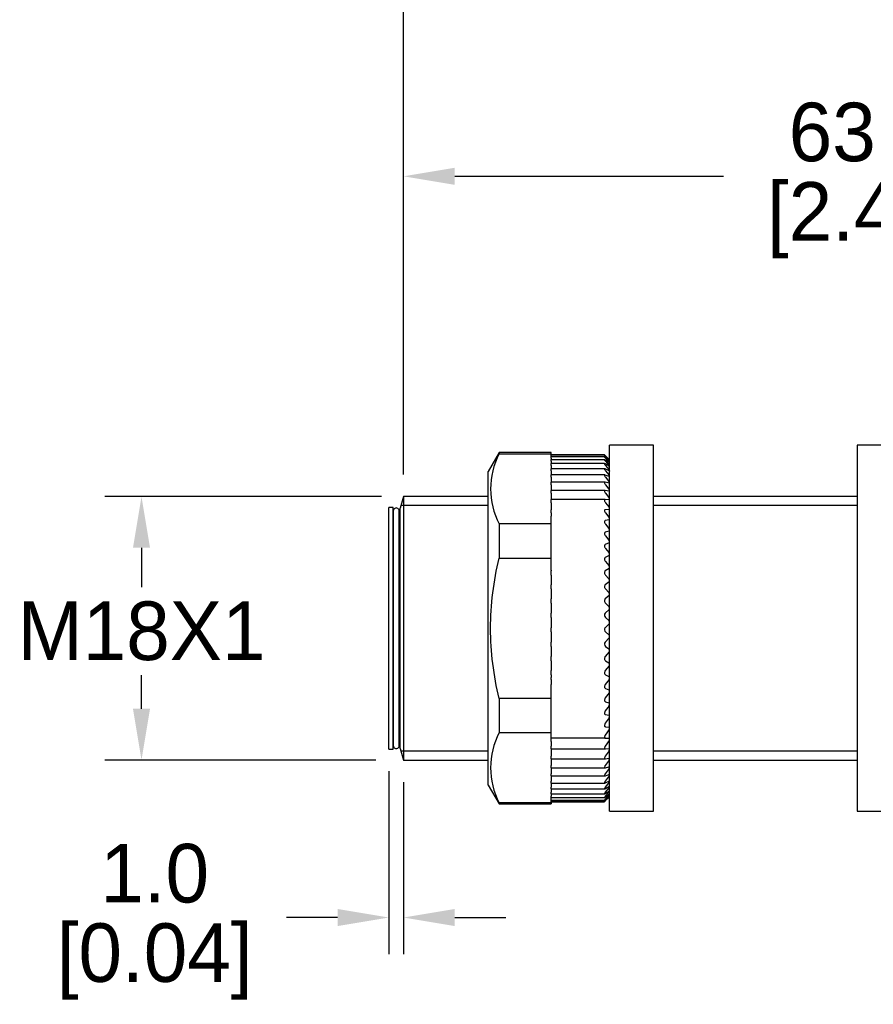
# Model space of a CAD drawing. Header units: inches. Extents: x 0 to 279, y 0 to 216.
# Tile 2 of 5: x 57 to 116, y 90 to 158. Entities that reach past the tile are written whole.
import ezdxf

# ---------------------------------------------------------------- set-up
doc = ezdxf.new("R2010")
doc.units = ezdxf.units.IN
doc.header["$LTSCALE"] = 10
doc.header["$MEASUREMENT"] = 0
doc.layers.add('DIM', color=140, linetype='Continuous')
doc.dimstyles.get("Standard").update_dxf_attribs({"dimtxt": 4, "dimasz": 3.5, "dimexe": 2.5, "dimexo": 1.5, "dimgap": 1, "dimtad": 0, "dimtih": 1, "dimtoh": 1, "dimdec": 1, "dimzin": 0, "dimdsep": 46, "dimtxsty": 'Standard', "dimcen": 0, "dimadec": 0, "dimazin": 0, "dimtfac": 1, "dimtdec": 1, "dimtofl": 0, "dimtmove": 0, "dimatfit": 3, "dimfxl": 0, "dimtolj": 1, "dimtzin": 0, "dimarcsym": 0})

# ---------------------------------------------------------------- blocks, each defined once
blk = doc.blocks.new('*D1')
at = {"layer": 'Defpoints', "color": 0}
for p in [(83.71, 125.134), (65.809, 107.134), (83.311, 107.134)]:
    blk.add_point(p, dxfattribs=at)
at = {"layer": 'DIM', "color": 0, "lineweight": -2}
for p, q in [((82.21, 125.134), (63.309, 125.134)), ((65.809, 121.634), (65.809, 118.937)), ((65.809, 110.634), (65.809, 112.937)), ((81.811, 107.134), (63.309, 107.134))]:
    blk.add_line(p, q, dxfattribs=at)
at = {"layer": 'DIM', "color": 0}
for points in [[(65.226, 121.634), (66.393, 121.634), (65.809, 125.134)], [(65.226, 110.634), (66.393, 110.634), (65.809, 107.134)]]:
    blk.add_solid(points, dxfattribs=at)
at = {"layer": 'DIM', "color": 0, "insert": (65.809, 115.937), "char_height": 4, "attachment_point": 5}
blk.add_mtext('\\A1;M18X1', dxfattribs=at)
blk = doc.blocks.new('*D2')
at = {"layer": 'Defpoints', "color": 0}
for p in [(165.848, 166.564), (83.71, 125.134), (165.848, 124.134)]:
    blk.add_point(p, dxfattribs=at)
at = {"layer": 'DIM', "color": 0, "lineweight": -2}
for p, q in [((83.71, 126.634), (83.71, 169.064)), ((165.848, 125.634), (165.848, 169.064)), ((87.21, 166.564), (114.612, 166.564)), ((162.348, 166.564), (137.945, 166.564))]:
    blk.add_line(p, q, dxfattribs=at)
at = {"layer": 'DIM', "color": 0}
for points in [[(87.21, 167.148), (87.21, 165.981), (83.71, 166.564)], [(162.348, 167.148), (162.348, 165.981), (165.848, 166.564)]]:
    blk.add_solid(points, dxfattribs=at)
at = {"layer": 'DIM', "color": 0, "insert": (126.279, 166.564), "char_height": 4, "attachment_point": 5}
blk.add_mtext('\\A1; 82.1\\P [3.23]', dxfattribs=at)
blk = doc.blocks.new('*D6')
at = {"layer": 'Defpoints', "color": 0}
for p in [(146.748, 147.01), (83.71, 125.134), (146.748, 124.334)]:
    blk.add_point(p, dxfattribs=at)
at = {"layer": 'DIM', "color": 0, "lineweight": -2}
for p, q in [((83.71, 126.634), (83.71, 149.51)), ((146.748, 125.834), (146.748, 149.51)), ((87.21, 147.01), (105.562, 147.01)), ((143.248, 147.01), (124.895, 147.01))]:
    blk.add_line(p, q, dxfattribs=at)
at = {"layer": 'DIM', "color": 0}
for points in [[(87.21, 147.593), (87.21, 146.427), (83.71, 147.01)], [(143.248, 147.593), (143.248, 146.427), (146.748, 147.01)]]:
    blk.add_solid(points, dxfattribs=at)
at = {"layer": 'DIM', "color": 0, "char_height": 4, "attachment_point": 5}
for s, insert in [('\\A1;63.0', (115.229, 150.01)), ('\\A1;[2.48]', (115.229, 144.01))]:
    blk.add_mtext(s, dxfattribs=dict(at, insert=insert))
blk = doc.blocks.new('*D7')
at = {"layer": 'Defpoints', "color": 0}
for p in [(82.708, 107.884), (83.71, 107.134), (82.708, 96.378)]:
    blk.add_point(p, dxfattribs=at)
at = {"layer": 'DIM', "color": 0, "lineweight": -2}
for p, q in [((82.708, 106.384), (82.708, 93.878)), ((83.71, 105.634), (83.71, 93.878)), ((79.208, 96.378), (75.708, 96.378)), ((87.21, 96.378), (90.71, 96.378))]:
    blk.add_line(p, q, dxfattribs=at)
at = {"layer": 'DIM', "color": 0}
for points in [[(79.208, 96.961), (79.208, 95.795), (82.708, 96.378)], [(87.21, 96.961), (87.21, 95.795), (83.71, 96.378)]]:
    blk.add_solid(points, dxfattribs=at)
at = {"layer": 'DIM', "color": 0, "char_height": 4, "attachment_point": 5}
for s, insert in [('\\A1;1.0', (66.708, 99.378)), ('\\A1;[0.04]', (66.708, 93.378))]:
    blk.add_mtext(s, dxfattribs=dict(at, insert=insert))

msp = doc.modelspace()

# ---------------------------------------------------------------- linework, layer by layer
for p, q in [((97.789, 103.634), (97.789, 128.634)), ((100.789, 128.634), (97.789, 128.634)), ((100.789, 103.634), (100.789, 128.634)), ((114.691, 128.634), (114.691, 103.634)), ((117.691, 128.634), (114.691, 128.634)), ((90.235, 128.134), (89.489, 126.842)), ((90.235, 128.134), (90.235, 128.058)), ((93.789, 128.134), (90.235, 128.134)), ((90.235, 128.058), (93.789, 128.058)), ((93.789, 128.058), (93.789, 128.134)), ((93.789, 127.843), (93.789, 128.058)), ((97.439, 127.982), (93.789, 127.982)), ((97.44, 127.953), (93.789, 127.953)), ((93.789, 127.745), (93.789, 127.843)), ((97.441, 127.843), (93.789, 127.843)), ((97.749, 127.667), (97.494, 127.906)), ((97.749, 127.592), (97.494, 127.806)), ((97.789, 127.634), (97.506, 127.914)), ((97.51, 127.911), (97.736, 127.685)), ((97.51, 127.869), (97.736, 127.628)), ((93.789, 127.745), (93.789, 127.676)), ((93.789, 127.653), (93.789, 127.676)), ((93.789, 127.54), (93.789, 127.653)), ((97.444, 127.653), (93.789, 127.653)), ((93.789, 127.54), (93.789, 127.383)), ((93.789, 127.254), (93.789, 127.383)), ((97.449, 127.383), (93.789, 127.383)), ((93.789, 127.254), (93.789, 127.035)), ((97.749, 127.436), (97.494, 127.625)), ((97.749, 127.201), (97.494, 127.363)), ((97.51, 127.745), (97.736, 127.491)), ((97.51, 127.54), (97.736, 127.274)), ((97.51, 127.254), (97.736, 126.978)), ((97.785, 127.633), (97.785, 127.635)), ((97.785, 127.564), (97.785, 127.572)), ((97.785, 127.414), (97.785, 127.428)), ((97.785, 127.186), (97.785, 127.205)), ((89.489, 105.427), (89.489, 126.842)), ((93.789, 126.891), (93.789, 127.035)), ((97.455, 127.035), (93.789, 127.035)), ((93.789, 126.891), (93.789, 126.613)), ((93.789, 126.452), (93.789, 126.613)), ((97.461, 126.613), (93.789, 126.613)), ((93.789, 126.452), (93.789, 126.162)), ((97.749, 126.889), (97.494, 127.022)), ((97.749, 126.501), (97.494, 126.605)), ((97.51, 126.891), (97.736, 126.607)), ((97.51, 126.452), (97.736, 126.162)), ((97.785, 126.88), (97.785, 126.905)), ((97.785, 126.499), (97.785, 126.529)), ((93.789, 126.162), (93.789, 126.118)), ((93.789, 125.941), (93.789, 126.118)), ((97.471, 126.118), (93.789, 126.118)), ((93.789, 125.941), (93.789, 125.647)), ((97.749, 126.041), (97.494, 126.114)), ((97.51, 125.941), (97.736, 125.647)), ((97.785, 126.045), (97.785, 126.08)), ((83.71, 125.134), (83.474, 124.334)), ((83.71, 125.134), (83.71, 107.134)), ((89.489, 125.134), (83.71, 125.134)), ((93.789, 125.647), (93.789, 125.554)), ((93.789, 125.361), (93.789, 125.554)), ((97.481, 125.554), (93.789, 125.554)), ((93.789, 125.361), (93.789, 125.065)), ((97.749, 125.511), (97.494, 125.553)), ((97.51, 125.361), (97.736, 125.065)), ((97.785, 125.521), (97.785, 125.561)), ((114.691, 125.134), (100.789, 125.134)), ((89.489, 124.521), (83.582, 124.521)), ((93.789, 125.065), (93.789, 124.926)), ((93.789, 124.716), (93.789, 124.926)), ((97.49, 124.926), (93.789, 124.926)), ((93.789, 124.716), (93.789, 124.421)), ((97.749, 124.915), (97.494, 124.926)), ((97.51, 124.716), (97.736, 124.421)), ((97.785, 124.931), (97.785, 124.977)), ((114.691, 124.521), (100.789, 124.521)), ((82.708, 107.884), (82.708, 124.384)), ((83.007, 124.384), (82.708, 124.384)), ((83.007, 107.884), (83.007, 124.384)), ((83.012, 124.151), (83.012, 108.117)), ((83.413, 108.117), (83.413, 124.151)), ((83.474, 107.934), (83.474, 124.334)), ((93.789, 124.421), (93.789, 124.257)), ((93.789, 124.257), (93.789, 124.238)), ((93.789, 124.011), (93.789, 124.238)), ((93.789, 124.011), (93.789, 123.798)), ((93.789, 123.263), (93.789, 123.798)), ((97.749, 124.257), (97.494, 124.238)), ((97.51, 124.011), (97.736, 123.718)), ((97.785, 124.28), (97.785, 124.33)), ((83.012, 123.684), (83.007, 123.684)), ((83.474, 123.684), (83.413, 123.684)), ((83.413, 123.684), (83.474, 123.684)), ((90.235, 123.263), (90.235, 120.93)), ((93.789, 123.263), (90.235, 123.263)), ((93.789, 120.93), (93.789, 123.263)), ((97.749, 123.543), (97.494, 123.493)), ((97.51, 123.251), (97.736, 122.962)), ((97.785, 123.572), (97.785, 123.626)), ((97.749, 122.777), (97.494, 122.696)), ((97.51, 122.441), (97.736, 122.159)), ((97.785, 122.812), (97.785, 122.869)), ((97.749, 121.964), (97.494, 121.853)), ((97.785, 122.004), (97.785, 122.065)), ((97.749, 121.11), (97.494, 120.97)), ((97.51, 121.586), (97.736, 121.313)), ((97.785, 121.156), (97.785, 121.219)), ((90.235, 120.93), (93.789, 120.93)), ((93.789, 120.115), (93.789, 120.93)), ((97.51, 120.694), (97.736, 120.43)), ((93.789, 120.115), (93.789, 120.053)), ((93.789, 119.769), (93.789, 120.053)), ((93.789, 119.769), (93.789, 119.518)), ((97.749, 120.221), (97.494, 120.053)), ((97.51, 119.769), (97.736, 119.518)), ((97.785, 120.272), (97.785, 120.338)), ((93.789, 119.518), (93.789, 119.304)), ((93.789, 119.304), (93.789, 119.108)), ((93.789, 118.819), (93.789, 119.108)), ((97.749, 119.304), (97.494, 119.108)), ((97.785, 119.359), (97.785, 119.427)), ((93.789, 118.819), (93.789, 118.582)), ((93.789, 118.582), (93.789, 118.364)), ((97.51, 118.819), (97.736, 118.582)), ((97.785, 118.424), (97.785, 118.493)), ((93.789, 118.364), (93.789, 118.143)), ((93.789, 117.85), (93.789, 118.143)), ((93.789, 117.85), (93.789, 117.629)), ((97.749, 118.364), (97.494, 118.143)), ((97.51, 117.85), (97.736, 117.629)), ((93.789, 117.629), (93.789, 117.409)), ((93.789, 117.409), (93.789, 117.164)), ((93.789, 116.869), (93.789, 117.164)), ((97.749, 117.409), (97.494, 117.164)), ((97.785, 117.473), (97.785, 117.542)), ((93.789, 116.869), (93.789, 116.665)), ((93.789, 116.665), (93.789, 116.445)), ((93.789, 116.445), (93.789, 116.177)), ((97.749, 116.445), (97.494, 116.177)), ((97.51, 116.869), (97.736, 116.665)), ((97.785, 116.512), (97.785, 116.582)), ((93.789, 115.883), (93.789, 116.177)), ((93.789, 115.883), (93.789, 115.697)), ((93.789, 115.697), (93.789, 115.478)), ((97.51, 115.883), (97.736, 115.697)), ((93.789, 115.478), (93.789, 115.19)), ((93.789, 114.899), (93.789, 115.19)), ((97.749, 115.478), (97.494, 115.19)), ((97.785, 115.548), (97.785, 115.619)), ((93.789, 114.899), (93.789, 114.733)), ((93.789, 114.733), (93.789, 114.517)), ((93.789, 114.517), (93.789, 114.21)), ((97.749, 114.517), (97.494, 114.21)), ((97.51, 114.899), (97.736, 114.733)), ((97.785, 114.589), (97.785, 114.659)), ((93.789, 113.923), (93.789, 114.21)), ((93.789, 113.923), (93.789, 113.778)), ((93.789, 113.778), (93.789, 113.566)), ((97.51, 113.923), (97.736, 113.778)), ((97.785, 113.641), (97.785, 113.709)), ((93.789, 113.566), (93.789, 113.243)), ((93.789, 112.963), (93.789, 113.243)), ((97.749, 113.566), (97.494, 113.243)), ((93.789, 112.963), (93.789, 112.84)), ((93.789, 112.84), (93.789, 112.771)), ((93.789, 112.626), (93.789, 112.771)), ((93.789, 112.626), (93.789, 112.296)), ((97.749, 112.634), (97.494, 112.296)), ((97.51, 112.963), (97.736, 112.84)), ((97.785, 112.71), (97.785, 112.777)), ((93.789, 112.025), (93.789, 112.296)), ((93.789, 112.025), (93.789, 112.012)), ((93.789, 111.338), (93.789, 112.012)), ((97.749, 111.726), (97.494, 111.377)), ((97.51, 112.025), (97.736, 111.925)), ((97.785, 111.803), (97.785, 111.868)), ((90.235, 111.338), (90.235, 109.006)), ((93.789, 111.338), (90.235, 111.338)), ((93.789, 109.006), (93.789, 111.338)), ((97.51, 111.116), (97.736, 111.039)), ((97.785, 110.926), (97.785, 110.989)), ((97.749, 110.849), (97.494, 110.491)), ((97.749, 110.009), (97.494, 109.644)), ((97.51, 110.242), (97.736, 110.19)), ((97.785, 110.086), (97.785, 110.146)), ((90.235, 109.006), (93.789, 109.006)), ((93.789, 108.781), (93.789, 109.006)), ((97.749, 109.212), (97.494, 108.843)), ((97.51, 109.409), (97.736, 109.382)), ((97.785, 109.288), (97.785, 109.345)), ((83.007, 108.584), (83.012, 108.584)), ((83.413, 108.584), (83.474, 108.584)), ((93.789, 108.624), (93.789, 108.781)), ((93.789, 108.624), (93.789, 108.623)), ((97.51, 108.624), (93.789, 108.624)), ((93.789, 108.411), (93.789, 108.623)), ((93.789, 108.411), (93.789, 108.093)), ((97.749, 108.464), (97.494, 108.093)), ((97.51, 108.624), (97.736, 108.621)), ((97.785, 108.539), (97.785, 108.592)), ((82.708, 107.884), (83.007, 107.884)), ((83.474, 107.934), (83.71, 107.134)), ((89.489, 107.748), (83.582, 107.748)), ((93.789, 107.891), (93.789, 108.093)), ((93.789, 107.891), (93.789, 107.769)), ((93.789, 107.891), (97.501, 107.891)), ((93.789, 107.769), (93.789, 107.399)), ((97.749, 107.769), (97.494, 107.399)), ((97.51, 107.891), (97.736, 107.913)), ((97.785, 107.842), (97.785, 107.891)), ((114.691, 107.748), (100.789, 107.748)), ((83.71, 107.134), (89.489, 107.134)), ((93.789, 107.214), (93.789, 107.399)), ((93.789, 107.214), (93.789, 107.133)), ((93.789, 107.214), (97.49, 107.214)), ((93.789, 107.133), (93.789, 106.767)), ((97.749, 107.133), (97.494, 106.767)), ((97.51, 107.216), (97.736, 107.263)), ((97.785, 107.204), (97.785, 107.249)), ((100.789, 107.134), (114.691, 107.134)), ((93.789, 106.598), (93.789, 106.767)), ((93.789, 106.598), (93.789, 106.561)), ((93.789, 106.598), (97.479, 106.598)), ((93.789, 106.561), (93.789, 106.2)), ((97.749, 106.561), (97.494, 106.2)), ((97.51, 106.604), (97.736, 106.675)), ((97.785, 106.629), (97.785, 106.668)), ((93.789, 106.048), (93.789, 106.2)), ((93.789, 106.048), (93.789, 105.703)), ((93.789, 106.048), (97.468, 106.048)), ((93.789, 105.567), (93.789, 105.703)), ((97.749, 106.055), (97.494, 105.703)), ((97.749, 105.62), (97.494, 105.28)), ((97.51, 106.059), (97.736, 106.153)), ((97.51, 105.584), (97.736, 105.701)), ((97.785, 106.12), (97.785, 106.154)), ((97.785, 105.681), (97.785, 105.711)), ((89.489, 105.427), (90.235, 104.134)), ((93.789, 105.567), (93.789, 105.28)), ((93.789, 105.567), (97.46, 105.567)), ((93.789, 105.159), (93.789, 105.28)), ((93.789, 105.159), (93.789, 104.932)), ((93.789, 105.159), (97.454, 105.159)), ((93.789, 104.827), (93.789, 104.932)), ((97.749, 105.259), (97.494, 104.932)), ((97.749, 104.974), (97.494, 104.663)), ((97.51, 105.183), (97.736, 105.323)), ((97.51, 104.859), (97.736, 105.02)), ((97.785, 105.316), (97.785, 105.34)), ((97.785, 105.026), (97.785, 105.045)), ((93.789, 104.827), (93.789, 104.663)), ((93.789, 104.827), (97.447, 104.827)), ((93.789, 104.572), (93.789, 104.663)), ((93.789, 104.21), (93.789, 104.572)), ((93.789, 104.572), (97.444, 104.572)), ((93.789, 104.397), (97.441, 104.397)), ((93.789, 104.303), (97.438, 104.303)), ((93.789, 104.291), (97.439, 104.291)), ((97.749, 104.767), (97.494, 104.474)), ((97.749, 104.641), (97.494, 104.368)), ((97.749, 104.594), (97.494, 104.343)), ((97.51, 104.614), (97.736, 104.795)), ((97.51, 104.45), (97.736, 104.65)), ((97.51, 104.368), (97.736, 104.585)), ((97.685, 104.531), (97.789, 104.634)), ((97.785, 104.815), (97.785, 104.828)), ((97.785, 104.683), (97.785, 104.69)), ((97.785, 104.631), (97.785, 104.632)), ((90.235, 104.134), (90.235, 104.21)), ((93.789, 104.21), (90.235, 104.21)), ((90.235, 104.134), (93.789, 104.134)), ((93.789, 104.21), (93.789, 104.134)), ((97.789, 103.634), (100.789, 103.634)), ((114.691, 103.634), (117.691, 103.634))]:
    msp.add_line(p, q)
for centre, radius, start, end in [((94.926, 125.66), 5.268, 152.92501, 207.07499), ((96.148, 126.087), 2.253, 43.39511, 45.17634), ((97.269, 127.176), 0.65, 37.51643, 44.1141), ((97.408, 127.185), 0.449, 32.86057, 43.03261), ((97.457, 127.023), 0.375, 29.14561, 42.01014), ((98.743, 128.701), 1.434, 226.11598, 228.08899), ((97.939, 127.803), 0.284, 227.96888, 237.16419), ((97.48, 126.755), 0.34, 26.15454, 41.09742), ((97.492, 126.4), 0.319, 23.72433, 40.32475), ((97.5, 125.967), 0.306, 21.73324, 39.70941), ((97.506, 125.459), 0.297, 20.09017, 39.26121), ((97.512, 124.884), 0.288, 18.72657, 38.98628), ((83.213, 124.152), 0.2, 359.76157, 181.2686), ((97.518, 124.245), 0.28, 17.59042, 38.88957), ((97.748, 124.298), 0.0404, 270.39248, 334.44932), ((97.525, 123.548), 0.271, 16.64201, 38.97658), ((97.741, 123.589), 0.0466, 278.90739, 338.62709), ((97.534, 122.797), 0.261, 15.85085, 39.25451), ((97.733, 122.829), 0.0546, 286.58176, 341.40083), ((97.544, 121.999), 0.249, 15.19348, 39.73319), ((97.723, 122.023), 0.0644, 293.28808, 343.23903), ((97.555, 121.159), 0.237, 14.65193, 40.42587), ((97.712, 121.176), 0.0757, 299.03837, 344.46719), ((97.568, 120.283), 0.224, 14.2127, 41.35004), ((97.699, 120.295), 0.0884, 303.91454, 345.29572), ((97.582, 119.377), 0.209, 13.86607, 42.52828), ((97.686, 119.384), 0.102, 308.0237, 345.85542), ((97.597, 118.447), 0.194, 13.60582, 43.98925), ((97.671, 118.452), 0.117, 311.47383, 346.22606), ((97.639, 117.024), 0.202, 136.13742, 230.09318), ((97.612, 117.501), 0.178, 13.42933, 45.76884), ((97.656, 117.504), 0.133, 314.36269, 346.45579), ((97.628, 116.545), 0.162, 13.33808, 47.91145), ((97.641, 116.546), 0.148, 316.77396, 346.57336), ((97.638, 116.038), 0.201, 135.91699, 230.32453), ((97.643, 115.585), 0.145, 13.33885, 50.47132), ((97.634, 115.052), 0.197, 135.34613, 230.95051), ((97.625, 115.586), 0.164, 318.77702, 346.59546), ((97.659, 114.629), 0.129, 13.44615, 53.51352), ((97.61, 114.631), 0.179, 320.42833, 346.53097), ((97.674, 113.682), 0.114, 13.68578, 57.11457), ((97.596, 113.686), 0.194, 321.77318, 346.38341), ((97.688, 112.752), 0.0997, 14.10134, 61.36106), ((97.583, 112.759), 0.208, 322.84741, 346.15232), ((97.701, 111.846), 0.0864, 14.76413, 66.34497), ((97.571, 111.857), 0.221, 323.67902, 345.83386), ((97.713, 110.968), 0.0746, 15.78835, 72.15259), ((97.56, 110.984), 0.232, 324.28937, 345.42106), ((97.723, 110.127), 0.0643, 17.35175, 78.84295), ((97.551, 110.149), 0.242, 324.69427, 344.9036), ((94.926, 106.608), 5.268, 152.92501, 207.07499), ((97.732, 109.326), 0.0557, 19.71949, 86.41093), ((97.543, 109.356), 0.251, 324.90473, 344.26733), ((97.74, 108.572), 0.0488, 23.26113, 94.73243), ((97.538, 108.612), 0.258, 324.92762, 343.4935), ((83.213, 108.116), 0.2, 178.7314, 0.23843), ((97.533, 107.921), 0.264, 324.76622, 342.55746), ((97.53, 107.29), 0.269, 324.42066, 341.42696), ((97.527, 106.722), 0.274, 323.88844, 340.0596), ((97.525, 106.223), 0.28, 323.16518, 338.39935), ((97.521, 105.797), 0.288, 322.24566, 336.3715), ((97.512, 105.449), 0.303, 321.12568, 333.87566), ((97.495, 105.189), 0.332, 319.80502, 330.7761), ((97.859, 104.662), 0.181, 114.26702, 132.929), ((98.019, 104.351), 0.412, 124.72791, 133.50206), ((99.931, 102.338), 3.141, 133.09943, 134.33363), ((97.452, 105.032), 0.397, 318.29224, 326.88881), ((97.317, 105.049), 0.594, 316.61141, 321.96626), ((95.377, 106.982), 3.366, 314.80926, 315.68416)]:
    msp.add_arc(centre, radius, start, end)
for points, knots in [([(97.494, 127.906), (97.477, 127.922), (97.462, 127.936), (97.441, 127.953), (97.436, 127.956), (97.44, 127.947), (97.449, 127.936), (97.475, 127.907), (97.491, 127.889), (97.51, 127.869)], [0, 0, 0, 0, 0.25, 0.25, 0.5, 0.5, 0.75, 0.75, 1, 1, 1, 1]), ([(97.494, 127.806), (97.477, 127.821), (97.462, 127.832), (97.441, 127.845), (97.436, 127.845), (97.44, 127.832), (97.449, 127.818), (97.475, 127.785), (97.491, 127.766), (97.51, 127.745)], [0, 0, 0, 0, 0.25, 0.25, 0.5, 0.5, 0.75, 0.75, 1, 1, 1, 1]), ([(97.438, 127.982), (97.438, 127.982), (97.438, 127.982), (97.44, 127.98), (97.449, 127.971), (97.475, 127.945), (97.491, 127.929), (97.51, 127.911)], [0.4700621, 0.4700621, 0.4700621, 0.4700621, 0.5, 0.5, 0.75, 0.75, 1, 1, 1, 1]), ([(97.494, 127.625), (97.477, 127.638), (97.462, 127.647), (97.441, 127.655), (97.436, 127.653), (97.44, 127.634), (97.449, 127.619), (97.475, 127.582), (97.491, 127.561), (97.51, 127.54)], [0, 0, 0, 0, 0.25, 0.25, 0.5, 0.5, 0.75, 0.75, 1, 1, 1, 1]), ([(97.494, 127.363), (97.477, 127.374), (97.462, 127.381), (97.441, 127.384), (97.436, 127.379), (97.44, 127.356), (97.449, 127.339), (97.475, 127.298), (97.491, 127.277), (97.51, 127.254)], [0, 0, 0, 0, 0.25, 0.25, 0.5, 0.5, 0.75, 0.75, 1, 1, 1, 1]), ([(97.785, 127.414), (97.781, 127.415), (97.775, 127.418), (97.768, 127.423), (97.762, 127.426), (97.756, 127.431), (97.749, 127.436)], [0, 0, 0, 0, 0.565382, 0.565382, 0.565382, 1, 1, 1, 1]), ([(97.785, 127.186), (97.781, 127.185), (97.775, 127.187), (97.768, 127.19), (97.762, 127.193), (97.756, 127.197), (97.749, 127.201)], [0, 0, 0, 0, 0.565364, 0.565364, 0.565364, 1, 1, 1, 1]), ([(97.494, 127.022), (97.477, 127.031), (97.462, 127.036), (97.441, 127.034), (97.436, 127.027), (97.44, 126.999), (97.449, 126.98), (97.475, 126.937), (97.491, 126.914), (97.51, 126.891)], [0, 0, 0, 0, 0.25, 0.25, 0.5, 0.5, 0.75, 0.75, 1, 1, 1, 1]), ([(97.494, 126.605), (97.477, 126.612), (97.462, 126.614), (97.441, 126.608), (97.436, 126.598), (97.44, 126.566), (97.449, 126.545), (97.475, 126.499), (97.491, 126.476), (97.51, 126.452)], [0, 0, 0, 0, 0.25, 0.25, 0.5, 0.5, 0.75, 0.75, 1, 1, 1, 1]), ([(97.785, 126.88), (97.781, 126.878), (97.775, 126.878), (97.768, 126.881), (97.762, 126.882), (97.756, 126.885), (97.749, 126.889)], [0, 0, 0, 0, 0.56535, 0.56535, 0.56535, 1, 1, 1, 1]), ([(97.785, 126.499), (97.781, 126.495), (97.775, 126.494), (97.768, 126.495), (97.762, 126.496), (97.756, 126.498), (97.749, 126.501)], [0, 0, 0, 0, 0.56534, 0.56534, 0.56534, 1, 1, 1, 1]), ([(97.494, 126.114), (97.477, 126.119), (97.462, 126.119), (97.441, 126.108), (97.436, 126.096), (97.44, 126.06), (97.449, 126.037), (97.475, 125.989), (97.491, 125.965), (97.51, 125.941)], [0, 0, 0, 0, 0.25, 0.25, 0.5, 0.5, 0.75, 0.75, 1, 1, 1, 1]), ([(97.785, 126.045), (97.781, 126.04), (97.775, 126.038), (97.768, 126.037), (97.762, 126.037), (97.756, 126.038), (97.749, 126.041)], [0, 0, 0, 0, 0.565333, 0.565333, 0.565333, 1, 1, 1, 1]), ([(97.494, 125.553), (97.477, 125.556), (97.462, 125.554), (97.441, 125.539), (97.436, 125.524), (97.44, 125.484), (97.449, 125.46), (97.475, 125.409), (97.491, 125.385), (97.51, 125.361)], [0, 0, 0, 0, 0.25, 0.25, 0.5, 0.5, 0.75, 0.75, 1, 1, 1, 1]), ([(97.785, 125.521), (97.781, 125.515), (97.775, 125.511), (97.768, 125.51), (97.762, 125.509), (97.756, 125.509), (97.749, 125.511)], [0, 0, 0, 0, 0.565328, 0.565328, 0.565328, 1, 1, 1, 1]), ([(97.494, 124.926), (97.477, 124.927), (97.462, 124.923), (97.441, 124.903), (97.436, 124.886), (97.44, 124.843), (97.449, 124.817), (97.475, 124.765), (97.491, 124.74), (97.51, 124.716)], [0, 0, 0, 0, 0.25, 0.25, 0.5, 0.5, 0.75, 0.75, 1, 1, 1, 1]), ([(97.785, 124.931), (97.781, 124.924), (97.775, 124.92), (97.768, 124.917), (97.762, 124.915), (97.756, 124.914), (97.749, 124.915)], [0, 0, 0, 0, 0.565326, 0.565326, 0.565326, 1, 1, 1, 1]), ([(97.494, 124.238), (97.477, 124.237), (97.462, 124.231), (97.441, 124.206), (97.436, 124.187), (97.44, 124.14), (97.449, 124.113), (97.475, 124.06), (97.491, 124.035), (97.51, 124.011)], [0, 0, 0, 0, 0.25, 0.25, 0.5, 0.5, 0.75, 0.75, 1, 1, 1, 1]), ([(97.494, 123.493), (97.477, 123.489), (97.462, 123.481), (97.441, 123.452), (97.436, 123.432), (97.44, 123.381), (97.449, 123.353), (97.475, 123.299), (97.491, 123.274), (97.51, 123.251)], [0, 0, 0, 0, 0.25, 0.25, 0.5, 0.5, 0.75, 0.75, 1, 1, 1, 1]), ([(97.494, 122.696), (97.477, 122.69), (97.462, 122.68), (97.441, 122.647), (97.436, 122.625), (97.44, 122.572), (97.449, 122.543), (97.475, 122.489), (97.491, 122.464), (97.51, 122.441)], [0, 0, 0, 0, 0.25, 0.25, 0.5, 0.5, 0.75, 0.75, 1, 1, 1, 1]), ([(97.494, 121.853), (97.477, 121.845), (97.462, 121.833), (97.441, 121.797), (97.436, 121.772), (97.44, 121.717), (97.449, 121.688), (97.475, 121.633), (97.491, 121.609), (97.51, 121.586)], [0, 0, 0, 0, 0.25, 0.25, 0.5, 0.5, 0.75, 0.75, 1, 1, 1, 1]), ([(90.235, 111.338), (89.87, 112.921), (89.658, 114.518), (89.657, 117.74), (89.874, 119.366), (90.235, 120.93)], [0, 0, 0, 0, 0.5, 0.5, 1, 1, 1, 1]), ([(97.494, 120.97), (97.477, 120.96), (97.462, 120.946), (97.441, 120.906), (97.436, 120.88), (97.44, 120.823), (97.449, 120.794), (97.475, 120.739), (97.491, 120.715), (97.51, 120.694)], [0, 0, 0, 0, 0.25, 0.25, 0.5, 0.5, 0.75, 0.75, 1, 1, 1, 1]), ([(97.494, 120.053), (97.477, 120.041), (97.462, 120.025), (97.441, 119.982), (97.436, 119.955), (97.44, 119.897), (97.449, 119.867), (97.475, 119.813), (97.491, 119.79), (97.51, 119.769)], [0, 0, 0, 0, 0.25, 0.25, 0.5, 0.5, 0.75, 0.75, 1, 1, 1, 1]), ([(97.494, 119.108), (97.477, 119.095), (97.462, 119.077), (97.441, 119.031), (97.436, 119.003), (97.44, 118.943), (97.449, 118.914), (97.475, 118.861), (97.491, 118.838), (97.51, 118.819)], [0, 0, 0, 0, 0.25, 0.25, 0.5, 0.5, 0.75, 0.75, 1, 1, 1, 1]), ([(97.494, 118.143), (97.477, 118.128), (97.462, 118.109), (97.441, 118.06), (97.436, 118.031), (97.44, 117.971), (97.449, 117.941), (97.475, 117.89), (97.491, 117.868), (97.51, 117.85)], [0, 0, 0, 0, 0.25, 0.25, 0.5, 0.5, 0.75, 0.75, 1, 1, 1, 1]), ([(97.494, 114.21), (97.477, 114.189), (97.462, 114.165), (97.441, 114.109), (97.436, 114.079), (97.44, 114.02), (97.449, 113.993), (97.475, 113.951), (97.491, 113.935), (97.51, 113.923)], [0, 0, 0, 0, 0.25, 0.25, 0.5, 0.5, 0.75, 0.75, 1, 1, 1, 1]), ([(97.494, 113.243), (97.477, 113.221), (97.462, 113.196), (97.441, 113.14), (97.436, 113.109), (97.44, 113.052), (97.449, 113.027), (97.475, 112.987), (97.491, 112.973), (97.51, 112.963)], [0, 0, 0, 0, 0.25, 0.25, 0.5, 0.5, 0.75, 0.75, 1, 1, 1, 1]), ([(97.494, 112.296), (97.477, 112.274), (97.462, 112.248), (97.441, 112.191), (97.436, 112.161), (97.44, 112.106), (97.449, 112.082), (97.475, 112.046), (97.491, 112.033), (97.51, 112.025)], [0, 0, 0, 0, 0.25, 0.25, 0.5, 0.5, 0.75, 0.75, 1, 1, 1, 1]), ([(97.494, 111.377), (97.477, 111.353), (97.462, 111.327), (97.441, 111.271), (97.436, 111.241), (97.44, 111.187), (97.449, 111.165), (97.475, 111.133), (97.491, 111.122), (97.51, 111.116)], [0, 0, 0, 0, 0.25, 0.25, 0.5, 0.5, 0.75, 0.75, 1, 1, 1, 1]), ([(97.494, 110.491), (97.477, 110.467), (97.462, 110.44), (97.441, 110.384), (97.436, 110.355), (97.44, 110.304), (97.449, 110.284), (97.475, 110.255), (97.491, 110.246), (97.51, 110.242)], [0, 0, 0, 0, 0.25, 0.25, 0.5, 0.5, 0.75, 0.75, 1, 1, 1, 1]), ([(97.494, 109.644), (97.477, 109.62), (97.462, 109.593), (97.441, 109.538), (97.436, 109.51), (97.44, 109.462), (97.449, 109.443), (97.475, 109.418), (97.491, 109.412), (97.51, 109.409)], [0, 0, 0, 0, 0.25, 0.25, 0.5, 0.5, 0.75, 0.75, 1, 1, 1, 1]), ([(97.494, 108.843), (97.477, 108.818), (97.462, 108.791), (97.441, 108.737), (97.436, 108.711), (97.44, 108.666), (97.449, 108.65), (97.475, 108.629), (97.491, 108.624), (97.51, 108.624)], [0, 0, 0, 0, 0.25, 0.25, 0.5, 0.5, 0.75, 0.75, 1, 1, 1, 1]), ([(97.494, 108.093), (97.477, 108.068), (97.462, 108.042), (97.441, 107.989), (97.436, 107.964), (97.44, 107.923), (97.449, 107.908), (97.475, 107.892), (97.491, 107.89), (97.51, 107.891)], [0, 0, 0, 0, 0.25, 0.25, 0.5, 0.5, 0.75, 0.75, 1, 1, 1, 1]), ([(97.494, 107.399), (97.477, 107.374), (97.462, 107.348), (97.441, 107.298), (97.436, 107.274), (97.44, 107.237), (97.449, 107.225), (97.475, 107.213), (97.491, 107.213), (97.51, 107.216)], [0, 0, 0, 0, 0.25, 0.25, 0.5, 0.5, 0.75, 0.75, 1, 1, 1, 1]), ([(97.494, 106.767), (97.477, 106.742), (97.462, 106.717), (97.441, 106.669), (97.436, 106.647), (97.44, 106.614), (97.449, 106.604), (97.475, 106.596), (97.491, 106.598), (97.51, 106.604)], [0, 0, 0, 0, 0.25, 0.25, 0.5, 0.5, 0.75, 0.75, 1, 1, 1, 1]), ([(97.494, 106.2), (97.477, 106.176), (97.462, 106.152), (97.441, 106.106), (97.436, 106.086), (97.44, 106.057), (97.449, 106.05), (97.475, 106.047), (97.491, 106.051), (97.51, 106.059)], [0, 0, 0, 0, 0.25, 0.25, 0.5, 0.5, 0.75, 0.75, 1, 1, 1, 1]), ([(97.494, 105.703), (97.477, 105.68), (97.462, 105.656), (97.441, 105.614), (97.436, 105.595), (97.44, 105.572), (97.449, 105.567), (97.475, 105.568), (97.491, 105.574), (97.51, 105.584)], [0, 0, 0, 0, 0.25, 0.25, 0.5, 0.5, 0.75, 0.75, 1, 1, 1, 1]), ([(97.494, 105.28), (97.477, 105.257), (97.462, 105.234), (97.441, 105.195), (97.436, 105.179), (97.44, 105.16), (97.449, 105.157), (97.475, 105.163), (97.491, 105.172), (97.51, 105.183)], [0, 0, 0, 0, 0.25, 0.25, 0.5, 0.5, 0.75, 0.75, 1, 1, 1, 1]), ([(97.494, 104.932), (97.477, 104.91), (97.462, 104.889), (97.441, 104.854), (97.436, 104.839), (97.44, 104.825), (97.449, 104.825), (97.475, 104.836), (97.491, 104.846), (97.51, 104.859)], [0, 0, 0, 0, 0.25, 0.25, 0.5, 0.5, 0.75, 0.75, 1, 1, 1, 1]), ([(97.494, 104.663), (97.477, 104.642), (97.462, 104.623), (97.441, 104.591), (97.436, 104.579), (97.44, 104.57), (97.449, 104.572), (97.475, 104.587), (97.491, 104.599), (97.51, 104.614)], [0, 0, 0, 0, 0.25, 0.25, 0.5, 0.5, 0.75, 0.75, 1, 1, 1, 1]), ([(97.494, 104.474), (97.477, 104.455), (97.462, 104.437), (97.441, 104.409), (97.436, 104.4), (97.44, 104.395), (97.449, 104.4), (97.475, 104.42), (97.491, 104.434), (97.51, 104.45)], [0, 0, 0, 0, 0.25, 0.25, 0.5, 0.5, 0.75, 0.75, 1, 1, 1, 1]), ([(97.494, 104.368), (97.477, 104.349), (97.462, 104.333), (97.441, 104.309), (97.436, 104.303), (97.44, 104.303), (97.449, 104.311), (97.475, 104.334), (97.491, 104.35), (97.51, 104.368)], [0, 0, 0, 0, 0.25, 0.25, 0.5, 0.5, 0.75, 0.75, 1, 1, 1, 1]), ([(97.494, 104.343), (97.477, 104.327), (97.462, 104.312), (97.443, 104.295), (97.438, 104.291), (97.438, 104.291)], [0, 0, 0, 0, 0.25, 0.25, 0.4467295, 0.4467295, 0.4467295, 0.4467295])]:
    msp.add_open_spline(points, degree=3, knots=knots)
for points in [[(97.736, 107.913), (97.758, 107.915), (97.777, 107.909), (97.785, 107.891)], [(97.736, 107.263), (97.758, 107.267), (97.777, 107.264), (97.785, 107.249)], [(97.736, 106.675), (97.758, 106.681), (97.777, 106.681), (97.785, 106.668)], [(97.736, 106.153), (97.758, 106.162), (97.777, 106.165), (97.785, 106.154)], [(97.736, 105.701), (97.758, 105.713), (97.777, 105.718), (97.785, 105.711)], [(97.736, 105.323), (97.758, 105.336), (97.777, 105.344), (97.785, 105.34)], [(97.736, 105.02), (97.758, 105.036), (97.777, 105.046), (97.785, 105.045)]]:
    msp.add_open_spline(points, degree=3)

# ---------------------------------------------------------------- dimensions: what is measured, and where the dimension line sits
at = {"layer": 'DIM'}
for base, p2, angle, text, picture, middle in [((165.848, 166.564), (165.848, 124.134), 180, ' <>', '*D2', (126.279, 166.564)), ((65.809, 107.134), (83.311, 107.134), 90, 'M18X1', '*D1', (65.809, 115.937))]:
    dim = msp.add_linear_dim(base=base, p1=(83.71, 125.134), p2=p2, angle=angle, text=text, dimstyle='Standard', override={"dimpost": '\\X'}, dxfattribs=at)
    dim.commit()
    dim.dimension.update_dxf_attribs({"geometry": picture, "text_midpoint": middle, "dimtype": 160})
dim = msp.add_linear_dim(base=(146.748, 147.01), p1=(83.71, 125.134), p2=(146.748, 124.334), angle=180, dimstyle='Standard', override={"dimpost": '\\X'}, dxfattribs=at)
dim.commit()
dim.dimension.update_dxf_attribs({"geometry": '*D6', "text_midpoint": (115.229, 147.01)})
dim = msp.add_linear_dim(base=(82.708, 96.378), p1=(83.71, 107.134), p2=(82.708, 107.884), dimstyle='Standard', override={"dimpost": '\\X'}, dxfattribs=at)
dim.commit()
dim.dimension.update_dxf_attribs({"geometry": '*D7', "text_midpoint": (66.708, 96.378)})

doc.saveas('drawing.dxf')
